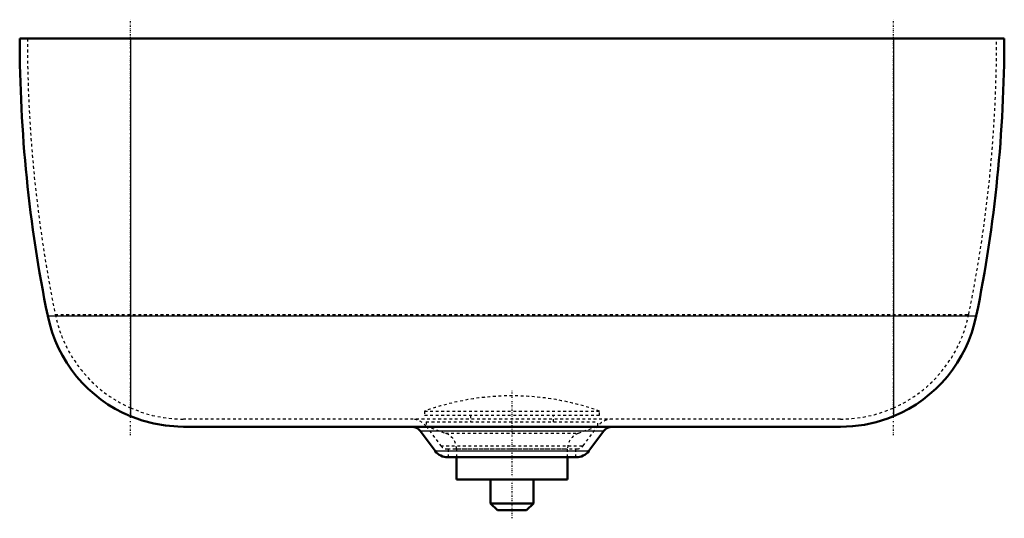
# Model space of a CAD drawing. Header units: millimetres. Extents: x -178 to 178, y -22 to 158.
import ezdxf

# ---------------------------------------------------------------- set-up
doc = ezdxf.new("R2010")
doc.units = ezdxf.units.MM
doc.linetypes.add('Center', pattern=[1.5, 0.45, -0.5, 0.05, -0.5])
doc.linetypes.add('Dashed', pattern=[2, 1, -1])
for name, color, linetype, lineweight in [('2d ConnectionPoints', 7, 'Continuous', 50), ('AM_0', 7, 'Continuous', 50), ('AM_4', 3, 'Continuous', 25), ('AM_7', 7, 'Center', 25), ('AM_9', 6, 'Dashed', 25)]:
    doc.layers.add(name, color=color, linetype=linetype, lineweight=lineweight)

# ---------------------------------------------------------------- blocks, each defined once
blk = doc.blocks.new('1_8017_architecture_350_0_in_913506000001_architecture_350__2')
at = {"layer": 'AM_0'}
for p, q in [((-20, 0), (-20, -8.03)), ((20, -8.03), (20, 0)), ((-20, -8.03), (20, -8.03)), ((-7.75, -8.03), (-7.75, -16.6)), ((7.75, -16.6), (7.75, -8.03)), ((-7.75, -16.6), (7.75, -16.6)), ((-7.75, -16.6), (-5.25, -19.1)), ((5.25, -19.1), (7.75, -16.6)), ((-5.25, -19.1), (5.25, -19.1))]:
    blk.add_line(p, q, dxfattribs=at)
at = {"layer": 'AM_9'}
for p, q in [((-31.5, 16.66), (-31.5, 15.16)), ((-31.5, 16.66), (31.5, 16.66)), ((-31.5, 15.16), (31.5, 15.16)), ((-15, 15.16), (-15, 12.77)), ((15, 12.77), (15, 15.16)), ((31.5, 15.16), (31.5, 16.66)), ((-31, 12.77), (31, 12.77)), ((-31, 12.77), (-31, 11.27)), ((-31, 11.27), (31, 11.27)), ((-31, 11.27), (-23.95, 8.7)), ((23.95, 8.7), (31, 11.27)), ((31, 11.27), (31, 12.77)), ((-23.95, 8.7), (23.95, 8.7)), ((-20, 3.06), (-20, 0)), ((-20, 3.06), (20, 3.06)), ((20, 0), (20, 3.06))]:
    blk.add_line(p, q, dxfattribs=at)
for centre, radius, start, end in [((0, -70.84), 93, 70.2017, 109.7983), ((-26, 3.06), 6, 360, 70), ((26, 3.06), 6, 110, 180)]:
    blk.add_arc(centre, radius, start, end, dxfattribs=at)
blk = doc.blocks.new('2_3188parchitecture_350_0_in_913506000001_architecture_350__2')
at = {"layer": 'AM_0'}
for p, q in [((-177.5, 151), (177.5, 151)), ((118.41, 11), (-118.41, 11)), ((-33.17, 9.51), (-27.73, 2.29)), ((27.73, 2.29), (33.17, 9.51)), ((-23.13, 0), (23.13, 0))]:
    blk.add_line(p, q, dxfattribs=at)
for points in [[(-137.5, 14.79), (-133.4, 13.3), (-129.19, 12.18), (-124.89, 11.42), (-120.54, 11.05), (-118.41, 11)], [(118.41, 11), (122.77, 11.19), (127.09, 11.76), (131.35, 12.7), (135.51, 14.02), (137.5, 14.79)]]:
    blk.add_lwpolyline(points, dxfattribs=at)
for centre, radius, start, end in [((322.5, 151), 500, 180, 191.537), ((-322.5, 151), 500, 348.463, 0), ((-118.41, 61), 50, 191.537, 247.5525), ((118.41, 61), 50, 292.4475, 348.463), ((-36.15, 7.26), 3.74, 37, 90), ((36.15, 7.26), 3.74, 90, 143), ((-23.13, 5.76), 5.76, 217, 270), ((23.13, 5.76), 5.76, 270, 323)]:
    blk.add_arc(centre, radius, start, end, dxfattribs=at)
at = {"layer": 'AM_4'}
for p, q in [((-137.5, 151), (-137.5, 14.79)), ((137.5, 151), (137.5, 14.79)), ((-167.4, 51), (167.4, 51)), ((-33.17, 9.51), (33.17, 9.51)), ((-27.73, 2.29), (27.73, 2.29))]:
    blk.add_line(p, q, dxfattribs=at)
at = {"layer": 'AM_7'}
for p, q in [((-137.5, 7.98), (-137.5, 157.81)), ((137.5, 7.98), (137.5, 157.81)), ((0, -22), (0, 24.22))]:
    blk.add_line(p, q, dxfattribs=at)
at = {"layer": 'AM_9'}
for p, q in [((-164.69, 51.55), (164.69, 51.55)), ((118.41, 13.76), (-118.41, 13.76)), ((-30.96, 11.17), (-25.7, 4.19)), ((-30.96, 11.17), (30.96, 11.17)), ((25.7, 4.19), (30.96, 11.17)), ((-25.7, 4.19), (25.7, 4.19)), ((-23.31, 3), (23.31, 3)), ((-23, 3), (-23, 0)), ((23, 0), (23, 3))]:
    blk.add_line(p, q, dxfattribs=at)
for points in [[(-137.5, 17.79), (-133.66, 16.29), (-129.71, 15.13), (-125.67, 14.32), (-121.57, 13.87), (-118.41, 13.76)], [(118.41, 13.76), (122.53, 13.94), (126.61, 14.48), (130.63, 15.37), (134.57, 16.61), (137.5, 17.79)]]:
    blk.add_lwpolyline(points, dxfattribs=at)
for centre, radius, start, end in [((322.5, 151), 497.24, 180, 191.537), ((-322.5, 151), 497.24, 348.463, 0), ((-118.41, 61), 47.24, 191.537, 246.1624), ((118.41, 61), 47.24, 293.8376, 348.463), ((-36.15, 7.26), 6.5, 37, 90), ((36.15, 7.26), 6.5, 90, 143), ((-23.31, 6), 3, 217, 270), ((23.31, 6), 3, 270, 323)]:
    blk.add_arc(centre, radius, start, end, dxfattribs=at)

msp = doc.modelspace()

# ---------------------------------------------------------------- linework, layer by layer
at = {"layer": '2d ConnectionPoints'}
msp.add_point((0, 0), dxfattribs=at)
msp.add_point((0, 0), dxfattribs=at)

# ---------------------------------------------------------------- block references
for name in ['2_3188parchitecture_350_0_in_913506000001_architecture_350__2', '1_8017_architecture_350_0_in_913506000001_architecture_350__2']:
    msp.add_blockref(name, (0, 0))

doc.saveas('drawing.dxf')
